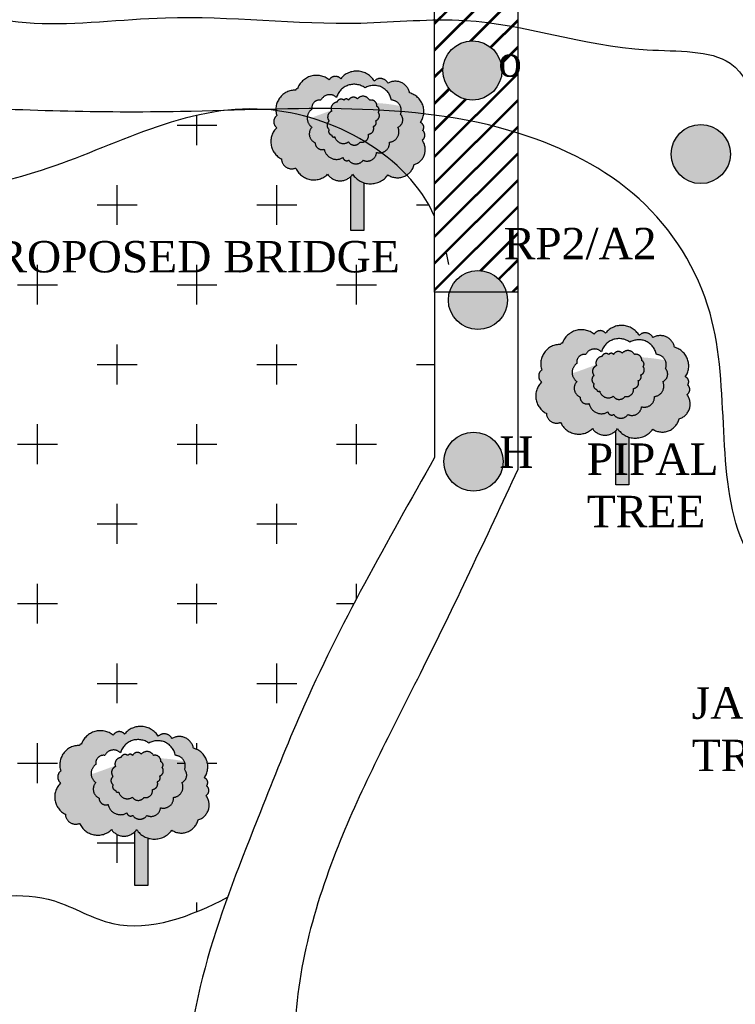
# Model space of a CAD drawing. Header units: millimetres. Extents: x 14920 to 17824, y -2560 to 951.
# Tile 4 of 6: x 16067 to 16637, y -2034 to -1249. Entities that reach past the tile are written whole.
import ezdxf

# ---------------------------------------------------------------- set-up
doc = ezdxf.new("R2010")
doc.units = ezdxf.units.MM
doc.linetypes.add('ACAD_ISO10W100', pattern=[18, 12, -3, 0, -3])
doc.styles.get("Standard").update_dxf_attribs({"font": 'times.ttf', "height": 6})

msp = doc.modelspace()

# ---------------------------------------------------------------- hatches: boundary and pattern name
at = {"ltscale": 100}
h = msp.add_hatch(dxfattribs=at)
h.set_pattern_fill('CROSS', color=256, scale=10, style=0)
h.set_pattern_definition([(0, (0, 0), (63.5, 63.5), [31.75, -95.25]), (90, (15.875, -15.875), (-63.5, 63.5), [31.75, -95.25])])
edge = h.paths.add_edge_path()
edge.add_spline(control_points=[(16518.87276441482, -1195.090802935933), (16526.0879638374, -1196.000260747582), (16554.08296943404, -1196.129357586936), (16595.22448784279, -1163.237776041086), (16666.04619664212, -1199.286184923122), (16739.12494647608, -1191.078331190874), (16839.09322803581, -1192.826533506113), (16948.66430635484, -1192.909064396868), (17074.92925646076, -1268.191103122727), (17288.16055298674, -1269.057914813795), (17272.6623141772, -1093.888048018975), (17152.88458244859, -1053.985354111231), (17075.40580442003, -928.552510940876), (16957.26021401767, -759.3736749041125), (16778.47381524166, -847.3474061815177), (16690.27449316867, -725.7876066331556), (16544.42229240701, -733.6141641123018), (16455.42787558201, -755.3641301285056), (16396.85844582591, -770.3961113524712)], knot_values=[17.76710338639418, 17.76710338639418, 17.76710338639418, 17.76710338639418, 39.81067706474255, 103.8408107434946, 150.7020833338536, 259.5447544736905, 319.9199606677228, 453.2922709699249, 572.7027299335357, 781.6901086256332, 887.9507285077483, 966.6522694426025, 1131.287347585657, 1336.535728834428, 1472.91469306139, 1611.122525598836, 1704.898339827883, 1888.357898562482, 1888.357898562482, 1888.357898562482, 1888.357898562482], degree=3, periodic=0)
edge.add_spline(control_points=[(16396.85844582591, -770.3961113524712), (16404.65758366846, -780.7348102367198), (16421.97107777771, -804.9991874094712), (16432.08138924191, -847.6420336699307), (16453.09401224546, -883.9712322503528), (16451.0005627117, -919.1314056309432), (16461.27244714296, -968.8523975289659), (16462.7101825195, -1008.758612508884), (16463.7343282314, -1037.18510852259)], knot_values=[358.2927312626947, 358.2927312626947, 358.2927312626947, 358.2927312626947, 396.3657892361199, 450.9516744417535, 486.3611474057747, 519.2398434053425, 553.5887186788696, 638.6446480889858, 638.6446480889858, 638.6446480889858, 638.6446480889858], degree=3, periodic=0)
edge.add_line((16463.7343282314, -1037.185108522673), (16463.7343282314, -1088.978481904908))
edge.add_arc((16464.31860412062, -1104.400077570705), 15.43265988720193, 88.71857804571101, 92.16971962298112, ccw=False)
edge.add_arc((16465.6609317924, -1088.994544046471), 0.9974759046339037, 68.66341281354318, 178.6634127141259, ccw=False)
edge.add_arc((16481.25556634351, -1093.330917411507), 16.1161467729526, 50.93013461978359, 160.9301345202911, ccw=False)
edge.add_arc((16496.26397273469, -1083.540364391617), 5.562276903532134, 40.70486514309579, 150.7048650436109, ccw=False)
edge.add_arc((16513.22100495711, -1090.183738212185), 16.36485616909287, 31.12537476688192, 141.1253746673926, ccw=False)
edge.add_arc((16532.03620918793, -1086.439886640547), 6.733100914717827, 25.547056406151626, 135.5470563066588, ccw=False)
edge.add_arc((16544.02953351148, -1093.417772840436), 11.51841143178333, 10.919305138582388, 120.91930503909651, ccw=False)
edge.add_arc((16551.40088896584, -1106.027693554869), 15.30717346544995, -34.90983141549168, 75.09016848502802, ccw=False)
edge.add_arc((16562.6403792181, -1118.593150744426), 4.025586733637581, -39.03930753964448, 70.96069236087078, ccw=False)
edge.add_arc((16562.8447408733, -1124.819780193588), 4.707913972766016, -58.3698446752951, 51.630155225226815, ccw=False)
edge.add_arc((16555.32159889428, -1136.34393110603), 12.50307353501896, -73.0513075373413, 36.9486923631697, ccw=False)
edge.add_arc((16545.68448021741, -1145.078681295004), 13.66794345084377, 236.35100860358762, 346.3510085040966, ccw=False)
edge.add_arc((16524.2148624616, -1146.388841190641), 17.1598855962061, 251.86161513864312, 324.0768876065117, ccw=False)
edge.add_line((16518.87276441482, -1162.696007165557), (16518.87276441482, -1195.090802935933))
edge = h.paths.add_edge_path()
edge.add_spline(control_points=[(16232.75136124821, -1948.301198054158), (16240.98745708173, -1925.352988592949), (16260.83138476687, -1875.479012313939), (16307.84360473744, -1756.424481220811), (16359.80370394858, -1664.830617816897), (16397.6365505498, -1598.139894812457)], knot_values=[0, 0, 0, 0, 71.5738906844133, 157.1105421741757, 386.1780830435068, 386.1780830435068, 386.1780830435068, 386.1780830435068], degree=3, periodic=0)
edge.add_line((16397.63655054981, -1598.139894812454), (16397.6365505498, -1466.461510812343))
edge.add_line((16397.6365505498, -1466.461510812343), (16397.6365505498, -1406.118729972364))
edge.add_spline(control_points=[(16397.63655054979, -1406.118729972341), (16392.30317845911, -1394.098832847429), (16384.65891647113, -1383.034448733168), (16375.34460206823, -1373.131963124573)], knot_values=[39.80065549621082, 39.80065549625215, 39.80065549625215, 39.80065549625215, 79.44158506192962, 79.44158506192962, 79.44158506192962, 79.44158506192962], degree=3, periodic=0)
edge.add_arc((16368.01731493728, -1361.594045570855), 13.66794345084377, 236.35100860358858, 302.41805805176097, ccw=False)
edge.add_arc((16346.54769718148, -1362.904205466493), 17.15988559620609, 251.86161513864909, 324.0768876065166, ccw=False)
edge.add_line((16341.2055991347, -1379.211371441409), (16341.20559913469, -1417.165790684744))
edge.add_line((16341.20559913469, -1417.165790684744), (16330.98073653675, -1417.165790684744))
edge.add_line((16330.98073653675, -1417.165790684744), (16330.98073653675, -1374.134232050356))
edge.add_arc((16322.36007201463, -1365.534876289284), 12.17640243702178, 215.0000000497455, 315.0709001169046, ccw=False)
edge.add_arc((16301.43541771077, -1361.13905844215), 15.79278908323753, 203.8978881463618, 313.8978880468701, ccw=False)
edge.add_arc((16283.86644301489, -1359.945234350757), 8.211586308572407, 182.4069939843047, 292.40699388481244, ccw=False)
edge.add_arc((16282.56990266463, -1346.564932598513), 15.3654798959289, 133.2841425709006, 243.28414247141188, ccw=False)
edge.add_arc((16275.365028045, -1330.623765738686), 5.805604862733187, 125.00000004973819, 234.99999995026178, ccw=False)
edge.add_arc((16286.6514388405, -1320.915441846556), 15.43265988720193, 183.0100176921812, 198.718577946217, ccw=False)
edge.add_spline(control_points=[(16271.24007032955, -1321.725819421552), (16268.23023849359, -1321.345732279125), (16265.22695771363, -1321.05053918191), (16262.23711597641, -1320.842458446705)], knot_values=[191.0681012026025, 191.0681012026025, 191.0681012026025, 191.0681012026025, 199.8164339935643, 199.8164339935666, 199.8164339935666, 199.8164339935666], degree=3, periodic=0)
edge.add_spline(control_points=[(16262.23711597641, -1320.842458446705), (16251.5627333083, -1321.111211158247), (16240.88544211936, -1321.431924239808), (16230.21793002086, -1321.737849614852)], knot_values=[7514.707804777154, 7514.707804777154, 7514.707804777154, 7514.707804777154, 7641.265976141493, 7641.265976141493, 7641.265976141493, 7641.265976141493], degree=3, periodic=0)
edge.add_spline(control_points=[(16230.21793002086, -1321.737849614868), (16179.57315486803, -1327.800560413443), (16049.34918799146, -1399.874559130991), (15769.68866954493, -1382.066622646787), (15318.21948382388, -1638.89679686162), (15632.66200023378, -2011.20760888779), (15901.38941156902, -2024.688016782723), (16058.04671763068, -1923.949365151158), (16153.93764469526, -1982.921091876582), (16204.28181128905, -1963.075939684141), (16232.75136124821, -1948.301198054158)], knot_values=[231.5295088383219, 231.5295088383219, 231.5295088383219, 231.5295088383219, 384.2126156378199, 651.5223976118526, 1108.0048633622, 1466.517567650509, 1721.167214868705, 1893.212018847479, 1943.035006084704, 2036.698310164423, 2036.698310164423, 2036.698310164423, 2036.698310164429], degree=3, periodic=0)
h.paths.add_polyline_path([(16141.76007143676, -1819.205225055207, -0.5205670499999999), (16150.82763842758, -1818.299383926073, -0.5205670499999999), (16177.57696825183, -1820.111069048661, -0.5205670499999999), (16188.4580448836, -1821.922751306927, -0.5205670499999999), (16205.68642404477, -1829.622412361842, -0.5205670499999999), (16214.30061362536, -1853.174313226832, -0.5205670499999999), (16216.11412952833, -1859.515209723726, -0.5205670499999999), (16215.66075211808, -1867.21486791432, -0.5205670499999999), (16209.31345585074, -1886.69047796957, -0.52056705), (16188.4580448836, -1894.84305958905, -0.325958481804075), (16169.21978500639, -1901.082536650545), (16169.21978500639, -1939.03695589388), (16158.99492240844, -1939.03695589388), (16158.99492240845, -1896.005397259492, -0.4666843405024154), (16140.39993294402, -1894.390139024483, -0.52056705), (16115.01074787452, -1889.40800708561, -0.5205670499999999), (16103.67628757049, -1882.161266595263, -0.52056705), (16100.04925576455, -1857.250604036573, -0.5205670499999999), (16100.04925576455, -1847.739257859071, -0.5205670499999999), (16115.01074787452, -1827.357806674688, -0.5205670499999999), (16116.37088010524, -1826.451965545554, -0.52056705)], flags=16)
h.paths.add_polyline_path([(16135.1546040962, -1835.315477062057, -0.52056705), (16147.51308830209, -1833.257807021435, -0.52056705), (16170.17030517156, -1825.541544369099, -0.5205670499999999), (16191.28271621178, -1835.315477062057, -0.5205670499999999), (16198.49183095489, -1846.632659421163, -0.5205670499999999), (16196.43208567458, -1856.921009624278, -0.5205670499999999), (16189.73790412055, -1868.752609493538, -0.5205670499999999), (16179.43917145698, -1876.983289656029, -0.52056705), (16168.62549934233, -1883.156299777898, -0.5205670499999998), (16157.29688777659, -1883.156299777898, -0.52056705), (16152.6624577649, -1881.098629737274, -0.52056705), (16137.72928882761, -1874.41120210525, -0.5205670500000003), (16130.52017408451, -1869.267027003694, -0.5205670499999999), (16127.94548935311, -1856.921009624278, -0.5205670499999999), (16127.94548935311, -1842.517319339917, -0.5205670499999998)], flags=0)
h.paths.add_polyline_path([(16147.91200481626, -1836.944765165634, -0.5205670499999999), (16153.43553697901, -1835.342776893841, -0.5205670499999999), (16157.1772829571, -1835.342776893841, -0.5205670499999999), (16164.12624156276, -1834.274783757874, -0.5205670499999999), (16173.92605305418, -1835.342776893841, -0.52056705), (16179.6277650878, -1840.326741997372, -0.5205670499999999), (16180.69683805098, -1844.954709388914, -0.5205670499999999), (16178.73687199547, -1851.718660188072, -0.52056705), (16176.77691220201, -1856.168630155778, -0.52056705), (16173.0351662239, -1862.398585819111, -0.52056705), (16166.26438122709, -1868.806538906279, -0.5205670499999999), (16156.99910308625, -1868.628541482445, -0.5205670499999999), (16146.13021863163, -1864.534569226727, -0.5205670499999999), (16143.63572548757, -1863.11057837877, -0.5205670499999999), (16141.67575943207, -1858.660611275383, -0.52056705), (16141.67575943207, -1852.074657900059, -0.52056705), (16143.63572548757, -1844.242713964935, -0.52056705)], flags=0)
h.paths.add_polyline_path([(16431.71176083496, -861.0951235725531), (16499.04233040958, -861.0951235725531), (16499.04233040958, -899.7847414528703), (16431.71176083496, -899.7847414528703)], flags=25)
h = msp.add_hatch(dxfattribs=at)
h.set_pattern_fill('JIS_RC_15', color=256, style=0)
h.set_pattern_definition([(45, (0, 0), (-10.60660171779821, 10.60660171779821), []), (45, (0.725, 0), (-10.60660171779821, 10.60660171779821), []), (45, (1.45, 0), (-10.60660171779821, 10.60660171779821), [])])
edge = h.paths.add_edge_path()
edge.add_spline(control_points=[(16463.7343282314, -1339.636911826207), (16442.04707481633, -1332.910285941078), (16419.97281233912, -1328.38815370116), (16397.63655054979, -1325.412853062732)], knot_values=[6703.766236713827, 6703.766236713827, 6703.766236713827, 6703.766236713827, 6975.083981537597, 6975.083981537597, 6975.083981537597, 6975.083981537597], degree=3, periodic=0)
edge.add_line((16397.6365505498, -1325.412853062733), (16397.6365505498, -1466.461510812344))
edge.add_line((16397.6365505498, -1466.461510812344), (16409.3851804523, -1466.461510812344))
edge.add_arc((16432.05139447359, -1472.668191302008), 23.50064128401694, 15.313888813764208, 164.6861111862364, ccw=False)
edge.add_line((16454.71760849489, -1466.461510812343), (16463.7343282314, -1466.461510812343))
edge.add_line((16463.7343282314, -1466.461510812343), (16463.73432823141, -1339.636911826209))
edge = h.paths.add_edge_path()
edge.add_spline(control_points=[(16463.7343282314, -1255.547548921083), (16449.87685556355, -1252.892968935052), (16428.22409384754, -1249.571920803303), (16405.78953453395, -1249.389352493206), (16397.6365505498, -1249.548908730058)], knot_values=[6044.176952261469, 6044.176952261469, 6044.176952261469, 6044.176952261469, 6218.502810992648, 6316.794577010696, 6316.794577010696, 6316.794577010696, 6316.794577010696], degree=3, periodic=0)
edge.add_line((16397.6365505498, -1249.548908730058), (16397.6365505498, -1325.412853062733))
edge.add_spline(control_points=[(16397.63655054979, -1325.412853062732), (16419.97281233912, -1328.38815370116), (16442.04707481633, -1332.910285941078), (16463.7343282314, -1339.636911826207)], knot_values=[6703.766236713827, 6703.766236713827, 6703.766236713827, 6703.766236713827, 6975.083981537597, 6975.083981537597, 6975.083981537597, 6975.083981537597], degree=3, periodic=0)
edge.add_line((16463.7343282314, -1339.636911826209), (16463.7343282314, -1255.547548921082))
h.paths.add_polyline_path([(16451.21939957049, -1289.849119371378, -1), (16404.21811700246, -1289.849119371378, -1)], flags=16)
edge = h.paths.add_edge_path()
edge.add_line((16463.7343282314, -1144.368764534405), (16397.6365505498, -1144.368764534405))
edge.add_line((16397.6365505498, -1144.368764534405), (16397.6365505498, -1249.548908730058))
edge.add_spline(control_points=[(16397.6365505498, -1249.548908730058), (16405.78953453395, -1249.389352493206), (16428.22409384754, -1249.571920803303), (16449.87685556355, -1252.892968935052), (16463.7343282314, -1255.547548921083)], knot_values=[6044.176952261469, 6044.176952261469, 6044.176952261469, 6044.176952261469, 6142.468718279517, 6316.794577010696, 6316.794577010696, 6316.794577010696, 6316.794577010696], degree=3, periodic=0)
edge.add_line((16463.7343282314, -1255.547548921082), (16463.7343282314, -1144.368764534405))
h.paths.add_polyline_path([(16446.32467604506, -1408.922369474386), (16575.64154698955, -1408.922369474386), (16575.64154698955, -1489.224580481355), (16446.32467604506, -1489.224580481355)], flags=9)
h.paths.add_polyline_path([(16441.99203985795, -1263.54302241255), (16470.42570964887, -1263.54302241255), (16470.42570964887, -1301.547708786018), (16441.99203985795, -1301.547708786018)], flags=9)
h = msp.add_hatch(color=256, dxfattribs=at)
h.set_gradient(color1=(210, 103, 45), one_color=1, tint=1)
h.paths.add_polyline_path([(16404.21811700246, -1289.849119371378, 1), (16451.2193995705, -1289.849119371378, 1)])
at = {"linetype": 'ACAD_ISO10W100', "ltscale": 100}
h = msp.add_hatch(color=256, dxfattribs=at)
h.set_gradient(color1=(0, 255, 0), one_color=1, tint=1, name='INVSPHERICAL')
h.paths.add_polyline_path([(16275.66210169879, -1360.290101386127, 0.5205670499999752), (16286.99656200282, -1367.536841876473, 0.5205670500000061), (16312.38574707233, -1372.518973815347, 0.52056705), (16332.33439695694, -1372.518973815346, 0.5205670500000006), (16360.4438590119, -1372.971894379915, 0.5205670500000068), (16381.29926997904, -1364.819312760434, 0.5205670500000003), (16387.64656624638, -1345.343702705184, 0.5205670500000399), (16388.09994365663, -1337.64404451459, 0.5205670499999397), (16386.28642775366, -1331.303148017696, 0.5205670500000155), (16377.67223817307, -1307.751247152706, 0.5205670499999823), (16360.4438590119, -1300.051586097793, 0.5205670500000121), (16349.56278238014, -1298.239903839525, 0.5205670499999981), (16322.81345255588, -1296.428218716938, 0.5205670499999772), (16313.74588556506, -1297.33405984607, 0.5406826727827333), (16288.05633193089, -1305.546861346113, 0.5426261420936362), (16272.03506989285, -1325.868092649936, 0.5205670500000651), (16272.03506989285, -1335.379438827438, 0.5205670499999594)])
h.paths.add_polyline_path([(16299.93130348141, -1335.049844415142, -0.5205670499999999), (16299.93130348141, -1320.646154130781, -0.5205670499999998), (16307.1404182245, -1313.444311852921, -0.52056705), (16319.49890243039, -1311.386641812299, -0.52056705), (16342.15611929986, -1303.670379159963, -0.5205670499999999), (16363.26853034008, -1313.444311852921, -0.5205670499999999), (16370.47764508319, -1324.761494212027, -0.5205670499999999), (16368.41789980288, -1335.049844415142, -0.5205670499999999), (16361.72371824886, -1346.881444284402, -0.5205670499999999), (16351.42498558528, -1355.112124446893, -0.52056705), (16340.61131347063, -1361.285134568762, -0.5205670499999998), (16329.28270190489, -1361.285134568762, -0.52056705), (16324.6482718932, -1359.227464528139, -0.52056705), (16309.71510295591, -1352.540036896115, -0.5205670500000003), (16302.50598821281, -1347.395861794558, -0.5205670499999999)], flags=16)
h.paths.add_polyline_path([(16313.66157356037, -1336.789446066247, -0.52056705), (16313.66157356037, -1330.203492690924, -0.52056705), (16315.62153961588, -1322.371548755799, -0.52056705), (16319.89781894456, -1315.073599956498, -0.5205670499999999), (16325.42135110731, -1313.471611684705, -0.5205670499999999), (16329.1630970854, -1313.471611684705, -0.5205670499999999), (16336.11205569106, -1312.403618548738, -0.5205670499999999), (16345.91186718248, -1313.471611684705, -0.52056705), (16351.6135792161, -1318.455576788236, -0.5205670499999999), (16352.68265217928, -1323.083544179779, -0.5205670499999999), (16350.72268612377, -1329.847494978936, -0.52056705), (16348.76272633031, -1334.297464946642, -0.52056705), (16345.0209803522, -1340.527420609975, -0.52056705), (16338.25019535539, -1346.935373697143, -0.5205670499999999), (16328.98491721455, -1346.757376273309, -0.5205670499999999), (16318.11603275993, -1342.663404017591, -0.5205670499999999), (16315.62153961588, -1341.239413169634, -0.5205670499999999)], flags=0)
h = msp.add_hatch(color=256, dxfattribs=at)
h.set_gradient(color1=(0, 255, 0), one_color=1, tint=1, name='INVSPHERICAL')
h.paths.add_polyline_path([(16340.58928364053, -1324.138587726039, 0.5205670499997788), (16334.0337121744, -1322.999636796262, 0.5205670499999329), (16328.90326657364, -1333.250180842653, 0.5205670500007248), (16330.32839243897, -1334.673868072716, 0.5205670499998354), (16338.5941124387, -1333.819656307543, 0.5205670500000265), (16341.44435790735, -1328.979122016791, 0.5205670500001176)], flags=17)
edge = h.paths.add_edge_path()
edge.add_arc((16365.8457822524, -1329.18454472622), 6.404492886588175, 293.6789555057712, 403.678955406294)
edge.add_arc((16362.91089950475, -1321.626841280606), 8.19034111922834, 337.4973870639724, 385.5183638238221)
edge.add_spline(control_points=[(16370.30225036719, -1318.098439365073), (16369.88557100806, -1318.021855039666), (16363.48960605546, -1316.865268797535), (16357.0486856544, -1316.009736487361), (16351.06418368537, -1315.725113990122)], knot_values=[605.2425099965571, 605.2425099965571, 605.2425099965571, 605.2425099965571, 605.9904952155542, 616.7188395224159, 616.7188395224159, 616.7188395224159, 616.7188395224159], degree=3, periodic=0)
edge.add_arc((16347.01781822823, -1317.95978511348), 4.622426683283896, -6.157268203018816, 28.910389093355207, ccw=False)
edge.add_arc((16350.52784686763, -1321.143846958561), 2.899243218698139, -41.99268335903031, 68.00731654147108, ccw=False)
edge.add_arc((16349.33458447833, -1325.779328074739), 4.298465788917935, -71.15981518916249, 38.840184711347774, ccw=False)
edge.add_arc((16348.18475496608, -1331.386290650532), 2.967993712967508, -78.77077409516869, 31.229225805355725, ccw=False)
edge.add_arc((16344.71072237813, -1336.10244340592), 4.435840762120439, -85.98926123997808, 24.01073866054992, ccw=False)
edge.add_arc((16339.3921393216, -1341.360919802), 5.690217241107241, -101.57704676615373, 8.42295313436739, ccw=False)
edge.add_arc((16333.67987385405, -1343.602566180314), 5.656451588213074, 213.8994128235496, 323.89941272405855, ccw=False)
edge.add_arc((16324.98379010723, -1340.905152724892), 7.08925515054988, 194.3601618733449, 304.36016177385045, ccw=False)
edge.add_arc((16317.36733075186, -1341.078077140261), 1.753230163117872, 185.2799512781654, 295.2799511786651, ccw=False)
edge.add_arc((16316.19950684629, -1338.328238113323), 2.967993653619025, 148.7708553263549, 258.7708552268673, ccw=False)
edge.add_arc((16315.96734066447, -1333.496469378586), 4.019982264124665, 125.00000004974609, 234.99999995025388, ccw=False)
edge.add_arc((16317.3835496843, -1326.973712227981), 4.927939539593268, 110.95012396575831, 220.9501238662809, ccw=False)
edge.add_arc((16320.31471866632, -1320.219715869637), 5.162975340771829, 196.3242013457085, 204.6315596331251, ccw=False)
edge.add_spline(control_points=[(16315.35988013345, -1321.670884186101), (16308.94758244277, -1323.939092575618), (16302.59309525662, -1326.460383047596), (16296.20223162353, -1328.440259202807)], knot_values=[638.6196816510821, 638.6196816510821, 638.6196816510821, 638.6196816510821, 650.7513782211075, 650.7513782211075, 650.7513782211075, 650.7513782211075], degree=3, periodic=0)
edge.add_arc((16304.97408974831, -1327.847999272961), 8.791829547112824, 183.8626445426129, 234.9999999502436)
edge.add_arc((16305.54103307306, -1340.321446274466), 7.697977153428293, 136.7798428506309, 246.7798427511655)
edge.add_arc((16307.91154067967, -1347.444011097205), 5.405766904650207, 179.4896582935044, 289.4896581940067)
edge.add_arc((16319.52298104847, -1350.65559197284), 9.987272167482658, 190.8760316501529, 300.8760315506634)
edge.add_arc((16327.68588493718, -1358.633768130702), 3.095087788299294, 191.0589533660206, 301.0589532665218)
edge.add_arc((16334.94700768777, -1357.318944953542), 6.914840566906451, 215.0000000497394, 324.9999999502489)
edge.add_arc((16343.8569554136, -1354.412722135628), 7.600279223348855, 244.7199868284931, 354.7199867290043)
edge.add_arc((16353.69275976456, -1347.39115923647), 8.04711771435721, 253.6316208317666, 363.6316207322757)
edge.add_arc((16360.92852130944, -1338.6219861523), 8.29764947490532, 275.4993235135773, 385.4993234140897)
at = {"ltscale": 100}
h = msp.add_hatch(color=256, dxfattribs=at)
h.set_gradient(color1=(210, 103, 45), one_color=1, tint=1)
h.paths.add_polyline_path([(16585.99441159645, -1356.447248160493, 1), (16632.99569416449, -1356.447248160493, 1)])
at = {"linetype": 'ACAD_ISO10W100', "ltscale": 100}
h = msp.add_hatch(color=256, dxfattribs=at)
h.set_gradient(color1=(38, 76, 47), one_color=1, tint=1, name='SPHERICAL')
h.paths.add_polyline_path([(16341.2055991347, -1379.211371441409, -0.1663771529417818), (16332.33439695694, -1372.518973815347, -0.04335099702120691), (16330.98073653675, -1374.134232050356), (16330.98073653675, -1417.165790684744), (16341.2055991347, -1417.165790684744)])
at = {"ltscale": 100}
h = msp.add_hatch(color=256, dxfattribs=at)
h.set_gradient(color1=(210, 103, 45), one_color=1, tint=1)
h.paths.add_polyline_path([(16408.55075318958, -1472.668191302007, 1), (16455.55203575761, -1472.668191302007, 1)])
at = {"linetype": 'ACAD_ISO10W100', "ltscale": 100}
h = msp.add_hatch(color=256, dxfattribs=at)
h.set_gradient(color1=(0, 255, 0), one_color=1, tint=1, name='INVSPHERICAL')
h.paths.add_polyline_path([(16486.52521380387, -1562.834676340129, 0.5205670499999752), (16497.8596741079, -1570.081416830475, 0.5205670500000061), (16523.24885917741, -1575.063548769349, 0.52056705), (16543.19750906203, -1575.063548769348, 0.5205670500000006), (16571.30697111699, -1575.516469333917, 0.5205670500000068), (16592.16238208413, -1567.363887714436, 0.5205670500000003), (16598.50967835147, -1547.888277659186, 0.5205670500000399), (16598.96305576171, -1540.188619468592, 0.5205670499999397), (16597.14953985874, -1533.847722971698, 0.5205670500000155), (16588.53535027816, -1510.295822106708, 0.5205670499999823), (16571.30697111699, -1502.596161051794, 0.5205670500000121), (16560.42589448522, -1500.784478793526, 0.5205670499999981), (16533.67656466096, -1498.97279367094, 0.5205670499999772), (16524.60899767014, -1499.878634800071, 0.5406826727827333), (16498.91944403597, -1508.091436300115, 0.5426261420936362), (16482.89818199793, -1528.412667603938, 0.5205670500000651), (16482.89818199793, -1537.92401378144, 0.5205670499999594)])
h.paths.add_polyline_path([(16510.7944155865, -1537.594419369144, -0.5205670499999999), (16510.7944155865, -1523.190729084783, -0.5205670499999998), (16518.00353032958, -1515.988886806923, -0.52056705), (16530.36201453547, -1513.931216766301, -0.52056705), (16553.01923140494, -1506.214954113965, -0.5205670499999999), (16574.13164244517, -1515.988886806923, -0.5205670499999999), (16581.34075718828, -1527.306069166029, -0.5205670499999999), (16579.28101190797, -1537.594419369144, -0.5205670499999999), (16572.58683035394, -1549.426019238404, -0.5205670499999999), (16562.28809769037, -1557.656699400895, -0.52056705), (16551.47442557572, -1563.829709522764, -0.5205670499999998), (16540.14581400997, -1563.829709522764, -0.52056705), (16535.51138399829, -1561.772039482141, -0.52056705), (16520.578215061, -1555.084611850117, -0.5205670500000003), (16513.3691003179, -1549.94043674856, -0.5205670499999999)], flags=16)
h.paths.add_polyline_path([(16524.52468566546, -1539.334021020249, -0.52056705), (16524.52468566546, -1532.748067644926, -0.52056705), (16526.48465172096, -1524.916123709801, -0.52056705), (16530.76093104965, -1517.6181749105, -0.5205670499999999), (16536.2844632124, -1516.016186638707, -0.5205670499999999), (16540.02620919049, -1516.016186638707, -0.5205670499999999), (16546.97516779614, -1514.94819350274, -0.5205670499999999), (16556.77497928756, -1516.016186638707, -0.52056705), (16562.47669132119, -1521.000151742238, -0.5205670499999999), (16563.54576428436, -1525.628119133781, -0.5205670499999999), (16561.58579822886, -1532.392069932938, -0.52056705), (16559.62583843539, -1536.842039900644, -0.52056705), (16555.88409245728, -1543.071995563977, -0.52056705), (16549.11330746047, -1549.479948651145, -0.5205670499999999), (16539.84802931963, -1549.301951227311, -0.5205670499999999), (16528.97914486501, -1545.207978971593, -0.5205670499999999), (16526.48465172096, -1543.783988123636, -0.5205670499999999)], flags=0)
h = msp.add_hatch(color=256, dxfattribs=at)
h.set_gradient(color1=(0, 255, 0), one_color=1, tint=1, name='INVSPHERICAL')
h.paths.add_polyline_path([(16551.45239574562, -1526.683162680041, 0.5205670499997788), (16544.89682427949, -1525.544211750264, 0.5205670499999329), (16539.76637867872, -1535.794755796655, 0.5205670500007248), (16541.19150454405, -1537.218443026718, 0.5205670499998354), (16549.45722454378, -1536.364231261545, 0.5205670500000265), (16552.30747001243, -1531.523696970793, 0.5205670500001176)], flags=17)
edge = h.paths.add_edge_path()
edge.add_arc((16576.70889435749, -1531.729119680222), 6.404492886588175, 293.6789555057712, 403.678955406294)
edge.add_arc((16573.77401160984, -1524.171416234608), 8.19034111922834, 337.4973870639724, 385.5183638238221)
edge.add_spline(control_points=[(16581.16536247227, -1520.643014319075), (16580.74868311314, -1520.566429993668), (16574.35271816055, -1519.409843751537), (16567.91179775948, -1518.554311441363), (16561.92729579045, -1518.269688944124)], knot_values=[605.2425099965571, 605.2425099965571, 605.2425099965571, 605.2425099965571, 605.9904952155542, 616.7188395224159, 616.7188395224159, 616.7188395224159, 616.7188395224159], degree=3, periodic=0)
edge.add_arc((16557.88093033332, -1520.504360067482), 4.622426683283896, -6.157268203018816, 28.910389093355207, ccw=False)
edge.add_arc((16561.39095897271, -1523.688421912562), 2.899243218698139, -41.99268335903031, 68.00731654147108, ccw=False)
edge.add_arc((16560.19769658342, -1528.323903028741), 4.298465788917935, -71.15981518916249, 38.840184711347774, ccw=False)
edge.add_arc((16559.04786707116, -1533.930865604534), 2.967993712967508, -78.77077409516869, 31.229225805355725, ccw=False)
edge.add_arc((16555.57383448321, -1538.647018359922), 4.435840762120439, -85.98926123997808, 24.01073866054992, ccw=False)
edge.add_arc((16550.25525142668, -1543.905494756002), 5.690217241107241, -101.57704676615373, 8.42295313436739, ccw=False)
edge.add_arc((16544.54298595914, -1546.147141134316), 5.656451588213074, 213.8994128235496, 323.89941272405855, ccw=False)
edge.add_arc((16535.84690221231, -1543.449727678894), 7.08925515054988, 194.3601618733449, 304.36016177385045, ccw=False)
edge.add_arc((16528.23044285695, -1543.622652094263), 1.753230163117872, 185.2799512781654, 295.2799511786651, ccw=False)
edge.add_arc((16527.06261895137, -1540.872813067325), 2.967993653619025, 148.7708553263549, 258.7708552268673, ccw=False)
edge.add_arc((16526.83045276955, -1536.041044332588), 4.019982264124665, 125.00000004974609, 234.99999995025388, ccw=False)
edge.add_arc((16528.24666178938, -1529.518287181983), 4.927939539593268, 110.95012396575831, 220.9501238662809, ccw=False)
edge.add_arc((16531.1778307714, -1522.764290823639), 5.162975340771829, 196.3242013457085, 204.6315596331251, ccw=False)
edge.add_spline(control_points=[(16526.22299223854, -1524.215459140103), (16519.81069454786, -1526.48366752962), (16513.45620736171, -1529.004958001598), (16507.06534372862, -1530.984834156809)], knot_values=[638.6196816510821, 638.6196816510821, 638.6196816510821, 638.6196816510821, 650.7513782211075, 650.7513782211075, 650.7513782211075, 650.7513782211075], degree=3, periodic=0)
edge.add_arc((16515.83720185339, -1530.392574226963), 8.791829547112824, 183.8626445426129, 234.9999999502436)
edge.add_arc((16516.40414517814, -1542.866021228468), 7.697977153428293, 136.7798428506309, 246.7798427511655)
edge.add_arc((16518.77465278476, -1549.988586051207), 5.405766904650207, 179.4896582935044, 289.4896581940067)
edge.add_arc((16530.38609315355, -1553.200166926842), 9.987272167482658, 190.8760316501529, 300.8760315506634)
edge.add_arc((16538.54899704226, -1561.178343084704), 3.095087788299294, 191.0589533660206, 301.0589532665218)
edge.add_arc((16545.81011979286, -1559.863519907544), 6.914840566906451, 215.0000000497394, 324.9999999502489)
edge.add_arc((16554.72006751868, -1556.95729708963), 7.600279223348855, 244.7199868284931, 354.7199867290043)
edge.add_arc((16564.55587186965, -1549.935734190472), 8.04711771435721, 253.6316208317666, 363.6316207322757)
edge.add_arc((16571.79163341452, -1541.166561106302), 8.29764947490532, 275.4993235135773, 385.4993234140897)
h = msp.add_hatch(color=256, dxfattribs=at)
h.set_gradient(color1=(38, 76, 47), one_color=1, tint=1, name='SPHERICAL')
h.paths.add_polyline_path([(16552.06871123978, -1581.755946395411, -0.1663771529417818), (16543.19750906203, -1575.063548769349, -0.04335099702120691), (16541.84384864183, -1576.678807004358), (16541.84384864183, -1619.710365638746), (16552.06871123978, -1619.710365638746)])
at = {"ltscale": 100}
h = msp.add_hatch(color=256, dxfattribs=at)
h.set_gradient(color1=(210, 103, 45), one_color=1, tint=1)
h.paths.add_polyline_path([(16405.05856928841, -1601.351881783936, 1), (16452.05985185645, -1601.351881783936, 1)])
at = {"linetype": 'ACAD_ISO10W100', "ltscale": 100}
h = msp.add_hatch(color=256, dxfattribs=at)
h.set_gradient(color1=(0, 255, 0), one_color=1, tint=1, name='INVSPHERICAL')
h.paths.add_polyline_path([(16103.67628757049, -1882.161266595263, 0.5205670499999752), (16115.01074787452, -1889.408007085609, 0.5205670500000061), (16140.39993294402, -1894.390139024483, 0.52056705), (16160.34858282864, -1894.390139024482, 0.5205670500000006), (16188.4580448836, -1894.84305958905, 0.5205670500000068), (16209.31345585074, -1886.69047796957, 0.5205670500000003), (16215.66075211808, -1867.21486791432, 0.5205670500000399), (16216.11412952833, -1859.515209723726, 0.5205670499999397), (16214.30061362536, -1853.174313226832, 0.5205670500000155), (16205.68642404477, -1829.622412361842, 0.5205670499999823), (16188.4580448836, -1821.922751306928, 0.5205670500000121), (16177.57696825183, -1820.11106904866, 0.5205670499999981), (16150.82763842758, -1818.299383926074, 0.5205670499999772), (16141.76007143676, -1819.205225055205, 0.5406826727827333), (16116.07051780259, -1827.418026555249, 0.5426261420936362), (16100.04925576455, -1847.739257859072, 0.5205670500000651), (16100.04925576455, -1857.250604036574, 0.5205670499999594)])
h.paths.add_polyline_path([(16127.94548935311, -1856.921009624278, -0.5205670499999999), (16127.94548935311, -1842.517319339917, -0.5205670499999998), (16135.1546040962, -1835.315477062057, -0.52056705), (16147.51308830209, -1833.257807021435, -0.52056705), (16170.17030517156, -1825.541544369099, -0.5205670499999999), (16191.28271621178, -1835.315477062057, -0.5205670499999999), (16198.49183095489, -1846.632659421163, -0.5205670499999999), (16196.43208567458, -1856.921009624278, -0.5205670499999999), (16189.73790412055, -1868.752609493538, -0.5205670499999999), (16179.43917145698, -1876.983289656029, -0.52056705), (16168.62549934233, -1883.156299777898, -0.5205670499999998), (16157.29688777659, -1883.156299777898, -0.52056705), (16152.6624577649, -1881.098629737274, -0.52056705), (16137.72928882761, -1874.41120210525, -0.5205670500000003), (16130.52017408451, -1869.267027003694, -0.5205670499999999)], flags=16)
h.paths.add_polyline_path([(16141.67575943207, -1858.660611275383, -0.52056705), (16141.67575943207, -1852.074657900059, -0.52056705), (16143.63572548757, -1844.242713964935, -0.52056705), (16147.91200481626, -1836.944765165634, -0.5205670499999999), (16153.43553697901, -1835.342776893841, -0.5205670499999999), (16157.1772829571, -1835.342776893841, -0.5205670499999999), (16164.12624156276, -1834.274783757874, -0.5205670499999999), (16173.92605305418, -1835.342776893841, -0.52056705), (16179.6277650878, -1840.326741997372, -0.5205670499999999), (16180.69683805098, -1844.954709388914, -0.5205670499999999), (16178.73687199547, -1851.718660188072, -0.52056705), (16176.77691220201, -1856.168630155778, -0.52056705), (16173.0351662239, -1862.398585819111, -0.52056705), (16166.26438122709, -1868.806538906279, -0.5205670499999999), (16156.99910308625, -1868.628541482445, -0.5205670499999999), (16146.13021863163, -1864.534569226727, -0.5205670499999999), (16143.63572548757, -1863.11057837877, -0.5205670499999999)], flags=0)
h = msp.add_hatch(color=256, dxfattribs=at)
h.set_gradient(color1=(0, 255, 0), one_color=1, tint=1, name='INVSPHERICAL')
h.paths.add_polyline_path([(16168.60346951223, -1846.009752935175, 0.5205670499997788), (16162.0478980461, -1844.870802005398, 0.5205670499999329), (16156.91745244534, -1855.121346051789, 0.5205670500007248), (16158.34257831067, -1856.545033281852, 0.5205670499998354), (16166.6082983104, -1855.690821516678, 0.5205670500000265), (16169.45854377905, -1850.850287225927, 0.5205670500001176)], flags=17)
edge = h.paths.add_edge_path()
edge.add_arc((16193.8599681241, -1851.055709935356), 6.404492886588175, 293.6789555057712, 403.678955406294)
edge.add_arc((16190.92508537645, -1843.498006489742), 8.19034111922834, 337.4973870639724, 385.5183638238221)
edge.add_spline(control_points=[(16198.31643623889, -1839.969604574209), (16197.89975687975, -1839.893020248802), (16191.50379192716, -1838.73643400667), (16185.0628715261, -1837.880901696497), (16179.07836955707, -1837.596279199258)], knot_values=[605.2425099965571, 605.2425099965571, 605.2425099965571, 605.2425099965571, 605.9904952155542, 616.7188395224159, 616.7188395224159, 616.7188395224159, 616.7188395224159], degree=3, periodic=0)
edge.add_arc((16175.03200409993, -1839.830950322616), 4.622426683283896, -6.157268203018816, 28.910389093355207, ccw=False)
edge.add_arc((16178.54203273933, -1843.015012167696), 2.899243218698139, -41.99268335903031, 68.00731654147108, ccw=False)
edge.add_arc((16177.34877035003, -1847.650493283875), 4.298465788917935, -71.15981518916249, 38.840184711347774, ccw=False)
edge.add_arc((16176.19894083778, -1853.257455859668), 2.967993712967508, -78.77077409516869, 31.229225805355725, ccw=False)
edge.add_arc((16172.72490824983, -1857.973608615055), 4.435840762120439, -85.98926123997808, 24.01073866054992, ccw=False)
edge.add_arc((16167.40632519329, -1863.232085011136), 5.690217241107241, -101.57704676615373, 8.42295313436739, ccw=False)
edge.add_arc((16161.69405972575, -1865.47373138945), 5.656451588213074, 213.8994128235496, 323.89941272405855, ccw=False)
edge.add_arc((16152.99797597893, -1862.776317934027), 7.08925515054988, 194.3601618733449, 304.36016177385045, ccw=False)
edge.add_arc((16145.38151662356, -1862.949242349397), 1.753230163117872, 185.2799512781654, 295.2799511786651, ccw=False)
edge.add_arc((16144.21369271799, -1860.199403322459), 2.967993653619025, 148.7708553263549, 258.7708552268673, ccw=False)
edge.add_arc((16143.98152653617, -1855.367634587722), 4.019982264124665, 125.00000004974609, 234.99999995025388, ccw=False)
edge.add_arc((16145.397735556, -1848.844877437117), 4.927939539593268, 110.95012396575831, 220.9501238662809, ccw=False)
edge.add_arc((16148.32890453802, -1842.090881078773), 5.162975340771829, 196.3242013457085, 204.6315596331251, ccw=False)
edge.add_spline(control_points=[(16143.37406600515, -1843.542049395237), (16136.96176831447, -1845.810257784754), (16130.60728112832, -1848.331548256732), (16124.21641749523, -1850.311424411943)], knot_values=[638.6196816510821, 638.6196816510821, 638.6196816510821, 638.6196816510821, 650.7513782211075, 650.7513782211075, 650.7513782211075, 650.7513782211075], degree=3, periodic=0)
edge.add_arc((16132.98827562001, -1849.719164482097), 8.791829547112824, 183.8626445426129, 234.9999999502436)
edge.add_arc((16133.55521894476, -1862.192611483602), 7.697977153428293, 136.7798428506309, 246.7798427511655)
edge.add_arc((16135.92572655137, -1869.31517630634), 5.405766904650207, 179.4896582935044, 289.4896581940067)
edge.add_arc((16147.53716692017, -1872.526757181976), 9.987272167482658, 190.8760316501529, 300.8760315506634)
edge.add_arc((16155.70007080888, -1880.504933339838), 3.095087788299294, 191.0589533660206, 301.0589532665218)
edge.add_arc((16162.96119355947, -1879.190110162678), 6.914840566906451, 215.0000000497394, 324.9999999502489)
edge.add_arc((16171.8711412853, -1876.283887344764), 7.600279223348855, 244.7199868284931, 354.7199867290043)
edge.add_arc((16181.70694563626, -1869.262324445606), 8.04711771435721, 253.6316208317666, 363.6316207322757)
edge.add_arc((16188.94270718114, -1860.493151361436), 8.29764947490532, 275.4993235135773, 385.4993234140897)
h = msp.add_hatch(color=256, dxfattribs=at)
h.set_gradient(color1=(38, 76, 47), one_color=1, tint=1, name='SPHERICAL')
h.paths.add_polyline_path([(16169.21978500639, -1901.082536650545, -0.1663771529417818), (16160.34858282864, -1894.390139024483, -0.04335099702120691), (16158.99492240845, -1896.005397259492), (16158.99492240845, -1939.03695589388), (16169.21978500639, -1939.03695589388)])

# ---------------------------------------------------------------- linework, layer by layer
at = {"ltscale": 100}
for p, q in [((16397.6365505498, -1466.461510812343), (16397.6365505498, -1598.139894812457)), ((16463.7343282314, -1466.461510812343), (16463.7343282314, -1607.567701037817))]:
    msp.add_line(p, q, dxfattribs=at)
msp.add_lwpolyline([(16397.6365505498, -1144.368764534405), (16463.7343282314, -1144.368764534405), (16463.7343282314, -1466.461510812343), (16397.6365505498, -1466.461510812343)], close=True, dxfattribs=at)
at = {"linetype": 'ACAD_ISO10W100', "ltscale": 100}
for points in [[(16332.33439695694, -1372.518973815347, -0.52056705), (16312.38574707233, -1372.518973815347, -0.52056705), (16286.99656200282, -1367.536841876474, -0.52056705), (16275.66210169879, -1360.290101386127, -0.52056705), (16272.03506989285, -1335.379438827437, -0.52056705), (16272.03506989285, -1325.868092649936, -0.52056705), (16286.99656200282, -1305.486641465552, -0.52056705), (16288.35669423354, -1304.580800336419, -0.52056705), (16313.74588556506, -1297.334059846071, -0.52056705), (16322.81345255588, -1296.428218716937, -0.52056705), (16349.56278238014, -1298.239903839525, -0.52056705), (16360.4438590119, -1300.051586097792, -0.52056705), (16377.67223817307, -1307.751247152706, -0.52056705), (16386.28642775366, -1331.303148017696, -0.52056705), (16388.09994365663, -1337.64404451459, -0.52056705), (16387.64656624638, -1345.343702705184, -0.52056705), (16381.29926997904, -1364.819312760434, -0.52056705), (16360.4438590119, -1372.971894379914, -0.52056705)], [(16319.49890243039, -1311.386641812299, -0.52056705), (16342.15611929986, -1303.670379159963, -0.52056705), (16363.26853034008, -1313.444311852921, -0.52056705), (16370.47764508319, -1324.761494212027, -0.52056705), (16368.41789980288, -1335.049844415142, -0.52056705), (16361.72371824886, -1346.881444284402, -0.52056705), (16351.42498558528, -1355.112124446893, -0.52056705), (16340.61131347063, -1361.285134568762, -0.52056705), (16329.28270190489, -1361.285134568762, -0.52056705), (16324.6482718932, -1359.227464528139, -0.52056705), (16309.71510295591, -1352.540036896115, -0.52056705), (16302.50598821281, -1347.395861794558, -0.52056705), (16299.93130348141, -1335.049844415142, -0.52056705), (16299.93130348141, -1320.646154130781, -0.52056705), (16307.1404182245, -1313.444311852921, -0.52056705)], [(16336.11205569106, -1312.403618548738, -0.52056705), (16345.91186718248, -1313.471611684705, -0.52056705), (16351.6135792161, -1318.455576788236, -0.52056705), (16352.68265217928, -1323.083544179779, -0.52056705), (16350.72268612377, -1329.847494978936, -0.52056705), (16348.76272633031, -1334.297464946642, -0.52056705), (16345.0209803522, -1340.527420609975, -0.52056705), (16338.25019535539, -1346.935373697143, -0.52056705), (16328.98491721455, -1346.757376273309, -0.52056705), (16318.11603275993, -1342.663404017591, -0.52056705), (16315.62153961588, -1341.239413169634, -0.52056705), (16313.66157356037, -1336.789446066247, -0.52056705), (16313.66157356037, -1330.203492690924, -0.52056705), (16315.62153961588, -1322.371548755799, -0.52056705), (16319.89781894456, -1315.073599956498, -0.52056705), (16325.42135110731, -1313.471611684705, -0.52056705), (16329.1630970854, -1313.471611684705, -0.52056705)], [(16543.19750906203, -1575.063548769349, -0.52056705), (16523.24885917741, -1575.063548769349, -0.52056705), (16497.8596741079, -1570.081416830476, -0.52056705), (16486.52521380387, -1562.834676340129, -0.52056705), (16482.89818199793, -1537.924013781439, -0.52056705), (16482.89818199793, -1528.412667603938, -0.52056705), (16497.8596741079, -1508.031216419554, -0.52056705), (16499.21980633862, -1507.125375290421, -0.52056705), (16524.60899767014, -1499.878634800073, -0.52056705), (16533.67656466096, -1498.972793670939, -0.52056705), (16560.42589448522, -1500.784478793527, -0.52056705), (16571.30697111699, -1502.596161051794, -0.52056705), (16588.53535027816, -1510.295822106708, -0.52056705), (16597.14953985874, -1533.847722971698, -0.52056705), (16598.96305576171, -1540.188619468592, -0.52056705), (16598.50967835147, -1547.888277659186, -0.52056705), (16592.16238208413, -1567.363887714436, -0.52056705), (16571.30697111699, -1575.516469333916, -0.52056705)], [(16530.36201453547, -1513.931216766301, -0.52056705), (16553.01923140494, -1506.214954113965, -0.52056705), (16574.13164244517, -1515.988886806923, -0.52056705), (16581.34075718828, -1527.306069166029, -0.52056705), (16579.28101190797, -1537.594419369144, -0.52056705), (16572.58683035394, -1549.426019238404, -0.52056705), (16562.28809769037, -1557.656699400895, -0.52056705), (16551.47442557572, -1563.829709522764, -0.52056705), (16540.14581400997, -1563.829709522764, -0.52056705), (16535.51138399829, -1561.772039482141, -0.52056705), (16520.578215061, -1555.084611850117, -0.52056705), (16513.3691003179, -1549.94043674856, -0.52056705), (16510.7944155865, -1537.594419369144, -0.52056705), (16510.7944155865, -1523.190729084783, -0.52056705), (16518.00353032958, -1515.988886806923, -0.52056705)], [(16546.97516779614, -1514.94819350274, -0.52056705), (16556.77497928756, -1516.016186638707, -0.52056705), (16562.47669132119, -1521.000151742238, -0.52056705), (16563.54576428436, -1525.628119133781, -0.52056705), (16561.58579822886, -1532.392069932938, -0.52056705), (16559.62583843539, -1536.842039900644, -0.52056705), (16555.88409245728, -1543.071995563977, -0.52056705), (16549.11330746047, -1549.479948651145, -0.52056705), (16539.84802931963, -1549.301951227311, -0.52056705), (16528.97914486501, -1545.207978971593, -0.52056705), (16526.48465172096, -1543.783988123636, -0.52056705), (16524.52468566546, -1539.334021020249, -0.52056705), (16524.52468566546, -1532.748067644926, -0.52056705), (16526.48465172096, -1524.916123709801, -0.52056705), (16530.76093104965, -1517.6181749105, -0.52056705), (16536.2844632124, -1516.016186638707, -0.52056705), (16540.02620919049, -1516.016186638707, -0.52056705)], [(16160.34858282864, -1894.390139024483, -0.52056705), (16140.39993294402, -1894.390139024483, -0.52056705), (16115.01074787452, -1889.40800708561, -0.52056705), (16103.67628757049, -1882.161266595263, -0.52056705), (16100.04925576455, -1857.250604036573, -0.52056705), (16100.04925576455, -1847.739257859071, -0.52056705), (16115.01074787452, -1827.357806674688, -0.52056705), (16116.37088010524, -1826.451965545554, -0.52056705), (16141.76007143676, -1819.205225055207, -0.52056705), (16150.82763842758, -1818.299383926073, -0.52056705), (16177.57696825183, -1820.111069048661, -0.52056705), (16188.4580448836, -1821.922751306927, -0.52056705), (16205.68642404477, -1829.622412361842, -0.52056705), (16214.30061362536, -1853.174313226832, -0.52056705), (16216.11412952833, -1859.515209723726, -0.52056705), (16215.66075211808, -1867.21486791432, -0.52056705), (16209.31345585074, -1886.69047796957, -0.52056705), (16188.4580448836, -1894.84305958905, -0.52056705)], [(16147.51308830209, -1833.257807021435, -0.52056705), (16170.17030517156, -1825.541544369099, -0.52056705), (16191.28271621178, -1835.315477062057, -0.52056705), (16198.49183095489, -1846.632659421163, -0.52056705), (16196.43208567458, -1856.921009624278, -0.52056705), (16189.73790412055, -1868.752609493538, -0.52056705), (16179.43917145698, -1876.983289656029, -0.52056705), (16168.62549934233, -1883.156299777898, -0.52056705), (16157.29688777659, -1883.156299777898, -0.52056705), (16152.6624577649, -1881.098629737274, -0.52056705), (16137.72928882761, -1874.41120210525, -0.52056705), (16130.52017408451, -1869.267027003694, -0.52056705), (16127.94548935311, -1856.921009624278, -0.52056705), (16127.94548935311, -1842.517319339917, -0.52056705), (16135.1546040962, -1835.315477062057, -0.52056705)], [(16164.12624156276, -1834.274783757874, -0.52056705), (16173.92605305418, -1835.342776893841, -0.52056705), (16179.6277650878, -1840.326741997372, -0.52056705), (16180.69683805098, -1844.954709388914, -0.52056705), (16178.73687199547, -1851.718660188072, -0.52056705), (16176.77691220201, -1856.168630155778, -0.52056705), (16173.0351662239, -1862.398585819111, -0.52056705), (16166.26438122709, -1868.806538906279, -0.52056705), (16156.99910308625, -1868.628541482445, -0.52056705), (16146.13021863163, -1864.534569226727, -0.52056705), (16143.63572548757, -1863.11057837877, -0.52056705), (16141.67575943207, -1858.660611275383, -0.52056705), (16141.67575943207, -1852.074657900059, -0.52056705), (16143.63572548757, -1844.242713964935, -0.52056705), (16147.91200481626, -1836.944765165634, -0.52056705), (16153.43553697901, -1835.342776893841, -0.52056705), (16157.1772829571, -1835.342776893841, -0.52056705)]]:
    msp.add_lwpolyline(points, format="xyb", close=True, dxfattribs=at)
for points in [[(16341.2055991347, -1379.211371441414), (16341.2055991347, -1417.165790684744), (16330.98073653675, -1417.165790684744), (16330.98073653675, -1374.134232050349)], [(16552.06871123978, -1581.755946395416), (16552.06871123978, -1619.710365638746), (16541.84384864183, -1619.710365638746), (16541.84384864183, -1576.678807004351)], [(16169.21978500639, -1901.08253665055), (16169.21978500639, -1939.03695589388), (16158.99492240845, -1939.03695589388), (16158.99492240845, -1896.005397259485)]]:
    msp.add_lwpolyline(points, dxfattribs=at)
at = {"ltscale": 100}
for centre in [(16427.71875828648, -1289.849119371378), (16609.49505288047, -1356.447248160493), (16432.05139447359, -1472.668191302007), (16428.55921057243, -1601.351881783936)]:
    msp.add_circle(centre, 23.50064128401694, dxfattribs=at)
for points, knots in [([(16396.85844582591, -770.3961113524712), (16455.42787558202, -755.3641301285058), (16544.42229240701, -733.6141641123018), (16690.27449316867, -725.7876066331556), (16778.47381524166, -847.3474061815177), (16957.26021401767, -759.3736749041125), (17075.40580442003, -928.552510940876), (17152.88458244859, -1053.985354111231), (17272.6623141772, -1093.888048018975), (17288.16055298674, -1269.057914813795), (17074.92925646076, -1268.191103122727), (16948.66430635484, -1192.909064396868), (16839.09322803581, -1192.826533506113), (16739.12494647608, -1191.078331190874), (16666.04619664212, -1199.286184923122), (16595.22448784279, -1163.237776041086), (16536.75941058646, -1209.979095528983), (16489.10303168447, -1186.771026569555), (16463.7343282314, -1179.8692550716)], [17.76710338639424, 17.76710338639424, 17.76710338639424, 17.76710338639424, 201.226662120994, 295.002476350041, 433.2103088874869, 569.589273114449, 774.8376543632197, 939.4727325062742, 1018.174273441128, 1124.434893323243, 1333.422272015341, 1452.832730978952, 1586.205041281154, 1646.580247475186, 1755.422918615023, 1802.284191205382, 1866.314324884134, 1944.33315268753, 1944.333152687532, 1944.333152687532, 1944.333152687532]), ([(16397.6365505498, -1406.118729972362), (16376.10769902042, -1357.598848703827), (16248.72361199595, -1286.677675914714), (16059.46800640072, -1400.518894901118), (15769.68866954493, -1382.066622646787), (15318.21948382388, -1638.89679686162), (15632.66200023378, -2011.20760888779), (15901.38941156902, -2024.688016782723), (16058.04671763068, -1923.949365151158), (16153.93764469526, -1982.921091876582), (16204.28181128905, -1963.075939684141), (16232.75136124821, -1948.301198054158)], [39.80065549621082, 39.80065549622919, 39.80065549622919, 39.80065549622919, 199.8164339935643, 384.2126156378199, 651.5223976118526, 1108.0048633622, 1466.517567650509, 1721.167214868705, 1893.212018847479, 1943.035006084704, 2036.698310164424, 2036.698310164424, 2036.698310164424, 2036.698310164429])]:
    msp.add_open_spline(points, degree=3, knots=knots, dxfattribs=at)
for points in [[(14992.0947837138, -1222.761634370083), (15265.77848132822, -1170.672987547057), (15339.62964024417, -1070.83641900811), (15496.02032314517, -1049.132817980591), (15595.93659756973, -1083.858580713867), (15682.82030916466, -1127.265785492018), (15730.606352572, -1183.695149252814), (15873.96448279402, -1209.739472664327), (16078.88076915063, -1252.057628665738), (16183.26738835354, -1247.800350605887), (16338.78215264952, -1252.057628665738), (16421.86538017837, -1249.928988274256), (16566.728443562, -1273.344027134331), (16632.76895775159, -1283.987226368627), (16658.33302776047, -1377.64737908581), (16691.80799016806, -1585.157850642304), (16721.89517810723, -1641.943874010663), (16887.93646568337, -1724.871890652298), (17022.2344282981, -1766.806526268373), (17139.74514368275, -1779.386914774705), (17305.51919041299, -1745.839208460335), (17385.25860079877, -1697.614377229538), (17448.21076902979, -1596.971252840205), (17548.93424225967, -1511.005250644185), (17611.88641049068, -1431.329444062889), (17643.36249460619, -1422.942517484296)], [(17720.24341509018, -1448.47909485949), (17529.09924146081, -1648.152231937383), (17342.29925544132, -1813.099606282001), (17020.82951441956, -1843.484649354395), (16820.99697064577, -1795.736724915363), (16642.88535477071, -1665.515113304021), (16616.8202392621, -1483.204857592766), (16560.34582571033, -1392.049728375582), (16464.77373889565, -1339.961084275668), (16195.4342288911, -1322.59820290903), (16004.29005526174, -1318.257483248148), (15626.34589561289, -1300.894599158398), (15461.26683749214, -1309.576041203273), (15252.74592357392, -1326.938922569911), (15018.15989414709, -1361.664685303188)], [(16397.6365505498, -1598.139894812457), (16291.38042158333, -1801.072330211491), (16258.9188529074, -1880.209965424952), (16200.54382936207, -2116.954837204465), (16272.65414420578, -2312.526678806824), (16382.53651519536, -2425.752492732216), (16461.51446553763, -2504.667453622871), (16464.94830358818, -2545.840472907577)], [(16463.7343282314, -1607.567701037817), (16385.97033294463, -1770.415240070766), (16320.72767390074, -1907.658641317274), (16286.38943550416, -2072.350729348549), (16317.29385615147, -2202.731964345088), (16447.77917423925, -2377.717296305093), (16543.92625393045, -2449.770090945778)]]:
    msp.add_spline(points, degree=3, dxfattribs=at)
for points in [[(16402.24437292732, -1418.296512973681), (16402.12642563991, -1417.931906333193), (16402.00716830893, -1417.567841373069), (16401.88654445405, -1417.204341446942)], [(16409.04203630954, -1444.250174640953), (16408.22800068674, -1440.743709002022), (16407.41396506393, -1437.237243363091), (16406.55454658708, -1433.74954274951)]]:
    msp.add_open_spline(points, degree=3, dxfattribs=at)

# ---------------------------------------------------------------- texts
at = {"linetype": 'ACAD_ISO10W100', "char_height": 25, "attachment_point": 1}
for s, insert, width in [('o', (16448.24203985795, -1269.79302241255), 18.445782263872), ('PROPOSED BRIDGE', (16026.88187029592, -1425.621943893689), 553.2359695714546), ('  RP2/A2', (16452.57467604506, -1415.172369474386), 18.445782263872), ('H', (16449.0824921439, -1581.295784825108), 18.445782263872), ('  PIPAL TREE ', (16518.69000549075, -1586.864870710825), 18.445782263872), ('  JAMUN TREE ', (16602.22144953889, -1781.136426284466), 18.445782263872)]:
    msp.add_mtext(s, dxfattribs=dict(at, insert=insert, width=width))

doc.saveas('drawing.dxf')
